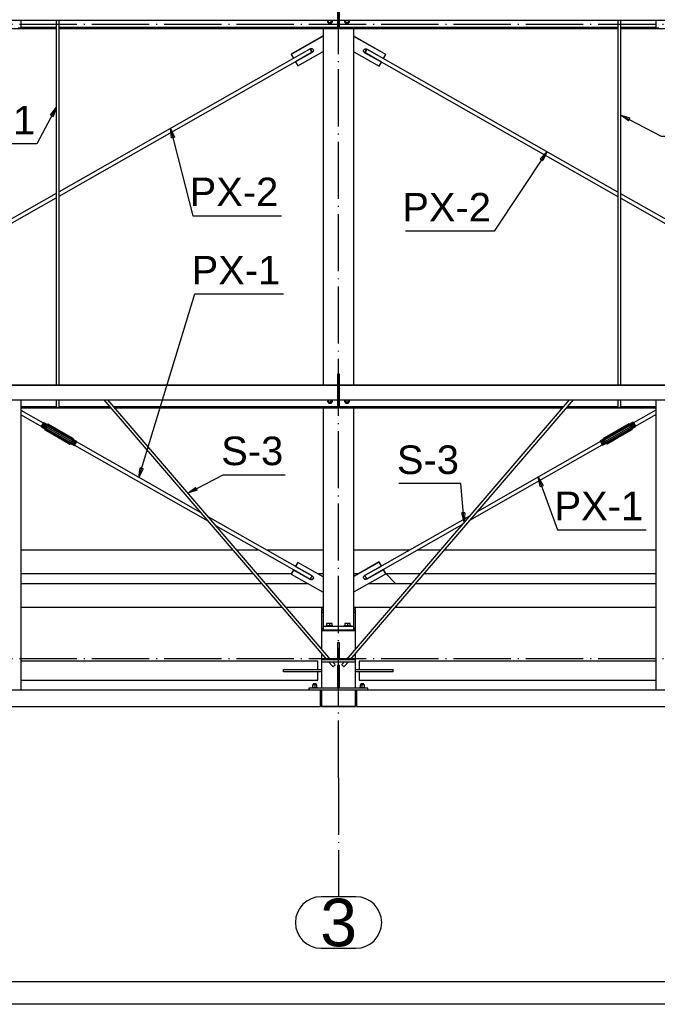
# Paper-space layout 'A0 Advance Steel' of a CAD drawing. Header units: millimetres. Extents: x -21 to 1320, y -7 to 928.
# Tile 15 of 134: x 293 to 360, y 478 to 581. Entities that reach past the tile are written whole.
import ezdxf

# ---------------------------------------------------------------- set-up
doc = ezdxf.new("R2010")
doc.units = ezdxf.units.MM
doc.linetypes.add('ACAD_ISO04W100', pattern=[30, 24, -3, 0, -3])
doc.layers.get('0').update_dxf_attribs({"linetype": 'CONTINUOUS'})
for name, color, linetype in [('AS_Belki', 145, 'CONTINUOUS'), ('AS_Blachy', 30, 'CONTINUOUS'), ('AS_Czesci specjalne', 31, 'CONTINUOUS'), ('AS_Siatki', 72, 'CONTINUOUS'), ('AS_Sruby', 9, 'CONTINUOUS')]:
    doc.layers.add(name, color=color, linetype=linetype)
doc.styles.add('Arial', font='arial.ttf', dxfattribs={"height": 150})

psp = doc.layouts.new('A0 Advance Steel')

# ---------------------------------------------------------------- linework, layer by layer
at = {"color": 0, "linetype": 'ByBlock', "lineweight": -2}
for p, q in [((295.79, 570.92), (296.4, 571.73)), ((295.79, 570.92), (296.08, 570.77)), ((296.4, 571.73), (296.08, 570.77)), ((356.53, 570.32), (355.72, 570.93)), ((355.72, 570.93), (356.69, 570.62)), ((356.53, 570.32), (356.69, 570.62)), ((308.5, 568.52), (308.42, 569.53)), ((308.42, 569.53), (308.83, 568.6)), ((308.5, 568.52), (308.83, 568.6)), ((347.26, 566.34), (347.95, 567.08)), ((347.95, 567.08), (347.54, 566.15)), ((347.26, 566.34), (347.54, 566.15)), ((305.1, 532.87), (305.23, 533.87)), ((305.55, 533.78), (305.1, 532.87)), ((305.55, 533.78), (305.23, 533.87)), ((347.25, 531.93), (347.06, 532.92)), ((347.06, 532.92), (347.56, 532.04)), ((310.24, 531.22), (311.04, 531.83)), ((311.2, 531.54), (310.24, 531.22)), ((311.2, 531.54), (311.04, 531.83)), ((347.25, 531.93), (347.56, 532.04)), ((339.34, 529.17), (339.01, 529.14)), ((339.26, 528.16), (339.01, 529.14)), ((339.34, 529.17), (339.26, 528.16))]:
    psp.add_line(p, q, dxfattribs=at)
at = {"color": 3, "ltscale": 0.25}
for points in [[(1.26, 477.54), (1.26, 825.14), (628.86, 825.14), (628.86, 477.54), (1.26, 477.54)], [(3.26, 479.89), (3.26, 810.49), (626.86, 810.49), (626.86, 479.89), (3.26, 479.89)]]:
    psp.add_lwpolyline(points, dxfattribs=at)
at = {"color": 7}
for points in [[(296.4, 571.73), (294.38, 567.89), (287.86, 567.89)], [(355.72, 570.93), (359.98, 568.7), (366.5, 568.7)], [(308.42, 569.53), (310.75, 560.36), (320.06, 560.36)], [(347.95, 567.08), (342.41, 558.75), (333.09, 558.75)], [(305.1, 532.87), (310.96, 552.14), (320.27, 552.14)], [(310.24, 531.22), (313.93, 533.16), (320.45, 533.16)], [(347.06, 532.92), (349.09, 527.38), (358.4, 527.38)], [(339.26, 528.16), (338.91, 532.23), (332.39, 532.23)]]:
    psp.add_lwpolyline(points, dxfattribs=at)
at = {"layer": 'AS_Belki', "linetype": 'Continuous', "ltscale": 0.25}
for p, q in [((325.96, 582.37), (325.96, 580.88)), ((326.16, 580.88), (326.16, 582.37)), ((223.16, 580.88), (319.9, 580.88)), ((292.72, 580.1), (292.72, 580.88)), ((296.4, 580.11), (292.72, 580.11)), ((296.4, 580.88), (296.4, 542.56)), ((296.72, 542.56), (296.72, 580.88)), ((319.9, 580.11), (296.72, 580.11)), ((319.9, 580.88), (325.96, 580.88)), ((325.96, 580.11), (319.9, 580.11)), ((325.96, 580.88), (325.96, 580.11)), ((325.96, 580.11), (325.96, 580.08)), ((326.16, 580.88), (428.96, 580.88)), ((326.16, 580.11), (326.16, 580.88)), ((355.4, 580.11), (326.16, 580.11)), ((326.16, 580.08), (326.16, 580.11)), ((355.4, 580.88), (355.4, 542.56)), ((355.72, 542.56), (355.72, 580.88)), ((359.4, 580.11), (355.72, 580.11)), ((359.4, 580.88), (359.4, 580.1)), ((252.72, 580.03), (296.4, 580.03)), ((296.4, 580.08), (292.64, 580.08)), ((319.9, 580.08), (296.72, 580.08)), ((296.72, 580.03), (319.9, 580.03)), ((325.96, 580.08), (319.9, 580.08)), ((319.9, 580.03), (325.96, 580.03)), ((324.46, 580.03), (324.46, 542.56)), ((325.96, 580.08), (325.96, 580.03)), ((355.4, 580.08), (326.16, 580.08)), ((326.16, 580.03), (326.16, 580.08)), ((326.16, 580.03), (355.4, 580.03)), ((327.66, 542.56), (327.66, 580.03)), ((359.49, 580.08), (355.72, 580.08)), ((355.72, 580.03), (399.4, 580.03)), ((323.09, 577.87), (319.9, 576.06)), ((319.9, 575.6), (323.29, 577.52)), ((328.84, 577.49), (355.4, 562.38)), ((355.4, 562.84), (329.04, 577.83)), ((319.9, 576.06), (296.72, 562.88)), ((296.72, 562.42), (319.9, 575.6)), ((296.4, 562.69), (274.53, 550.25)), ((391.06, 542.56), (355.72, 562.66)), ((274.93, 550.02), (296.4, 562.24)), ((355.72, 562.2), (390.25, 542.56)), ((319.9, 542.56), (223.16, 542.56)), ((319.9, 542.53), (223.16, 542.53)), ((325.96, 542.56), (319.9, 542.56)), ((325.96, 542.53), (319.9, 542.53)), ((325.96, 542.56), (325.96, 542.53)), ((325.96, 542.53), (325.96, 541.03)), ((428.96, 542.56), (326.16, 542.56)), ((326.16, 542.53), (326.16, 542.56)), ((428.96, 542.53), (326.16, 542.53)), ((326.16, 541.03), (326.16, 542.53)), ((223.16, 541.03), (319.9, 541.03)), ((292.72, 510.53), (292.72, 541.03)), ((296.4, 541.03), (296.4, 540.25)), ((296.72, 540.25), (296.72, 541.03)), ((301.39, 541.03), (319.9, 519.48)), ((319.9, 519.97), (301.81, 541.03)), ((319.9, 541.03), (325.96, 541.03)), ((325.96, 541.03), (325.96, 540.27)), ((326.16, 541.03), (428.96, 541.03)), ((326.16, 540.27), (326.16, 541.03)), ((350.31, 541.03), (326.86, 513.72)), ((327.28, 513.72), (350.74, 541.03)), ((355.4, 541.03), (355.4, 540.25)), ((355.72, 540.25), (355.72, 541.03)), ((359.4, 541.03), (359.4, 510.53)), ((296.4, 540.27), (292.72, 540.27)), ((296.49, 540.24), (292.72, 540.24)), ((292.72, 540.19), (302.12, 540.19)), ((295.06, 538.58), (292.72, 539.91)), ((302.07, 540.24), (296.64, 540.24)), ((302.05, 540.27), (296.72, 540.27)), ((319.9, 540.27), (302.47, 540.27)), ((319.9, 540.24), (302.49, 540.24)), ((302.54, 540.19), (319.9, 540.19)), ((325.96, 540.27), (319.9, 540.27)), ((325.96, 540.24), (319.9, 540.24)), ((319.9, 540.19), (325.96, 540.19)), ((324.46, 540.19), (324.46, 517.23)), ((325.96, 540.27), (325.96, 540.24)), ((325.96, 540.24), (325.96, 540.19)), ((349.66, 540.27), (326.16, 540.27)), ((326.16, 540.24), (326.16, 540.27)), ((349.63, 540.24), (326.16, 540.24)), ((326.16, 540.19), (326.16, 540.24)), ((326.16, 540.19), (349.59, 540.19)), ((327.66, 517.23), (327.66, 540.19)), ((350.01, 540.19), (359.4, 540.19)), ((355.49, 540.24), (350.05, 540.24)), ((355.4, 540.27), (350.08, 540.27)), ((359.4, 540.24), (355.64, 540.24)), ((359.4, 540.27), (355.72, 540.27)), ((359.4, 539.94), (357.06, 538.61)), ((292.72, 539.45), (294.86, 538.23)), ((357.26, 538.27), (359.4, 539.49)), ((298.34, 536.25), (312.32, 528.3)), ((311.55, 529.2), (298.54, 536.6)), ((339.87, 528.37), (353.78, 536.29)), ((353.59, 536.64), (340.64, 529.27)), ((319.9, 524.45), (312.38, 528.73)), ((339.82, 528.8), (328.84, 522.56)), ((313.15, 527.83), (319.9, 523.99)), ((329.04, 522.22), (339.05, 527.91)), ((314.96, 525.23), (292.72, 525.23)), ((317.72, 525.23), (315.38, 525.23)), ((319.9, 525.23), (318.52, 525.23)), ((324.46, 525.23), (319.9, 525.23)), ((323.29, 522.52), (319.9, 524.45)), ((333.54, 525.23), (327.66, 525.23)), ((336.75, 525.23), (334.34, 525.23)), ((359.4, 525.23), (337.17, 525.23)), ((319.9, 523.99), (323.09, 522.18)), ((292.72, 519.23), (319.9, 519.23)), ((325.26, 513.72), (319.9, 519.97)), ((319.9, 519.48), (324.84, 513.72)), ((319.9, 519.23), (320.11, 519.23)), ((320.53, 519.23), (324.46, 519.23)), ((327.66, 519.23), (331.6, 519.23)), ((332.02, 519.23), (359.4, 519.23)), ((324.26, 518.73), (324.26, 517.03)), ((327.86, 517.03), (327.86, 518.73)), ((324.26, 517.03), (324.46, 517.03)), ((327.66, 517.03), (327.86, 517.03)), ((319.9, 513.57), (292.72, 513.57)), ((295.62, 513.57), (292.72, 513.57)), ((297.86, 513.57), (295.62, 513.57)), ((300.1, 513.57), (297.87, 513.57)), ((313.69, 513.57), (300.1, 513.57)), ((313.69, 513.57), (313.69, 513.57)), ((323.9, 513.57), (319.9, 513.57)), ((323.9, 512.69), (323.9, 513.57)), ((325.01, 513.52), (325.46, 513)), ((325.7, 513.21), (325.44, 513.52)), ((326.69, 513.52), (326.42, 513.21)), ((326.67, 513), (327.11, 513.52)), ((359.4, 513.57), (328.22, 513.57)), ((328.22, 513.57), (328.22, 512.69)), ((352.02, 513.57), (338.44, 513.57)), ((338.44, 513.57), (338.44, 513.57)), ((354.26, 513.57), (352.02, 513.57)), ((356.5, 513.57), (354.27, 513.57)), ((359.4, 513.57), (356.5, 513.57)), ((320.3, 512.69), (323.9, 512.69)), ((320.3, 512.45), (320.3, 512.69)), ((323.9, 512.45), (320.3, 512.45)), ((323.9, 511.57), (323.9, 512.45)), ((328.22, 512.45), (328.22, 511.57)), ((292.72, 511.57), (319.9, 511.57)), ((319.9, 511.57), (323.9, 511.57)), ((328.22, 511.57), (359.4, 511.57)), ((354.25, 511.57), (354.26, 511.57)), ((354.26, 511.57), (354.27, 511.57)), ((319.9, 510.53), (224.96, 510.53)), ((324.16, 510.53), (319.9, 510.53)), ((324.16, 508.83), (324.16, 510.53)), ((427.16, 510.53), (327.96, 510.53)), ((327.96, 510.53), (327.96, 508.83)), ((224.96, 508.83), (319.9, 508.83)), ((319.9, 508.83), (324.16, 508.83)), ((324.26, 508.85), (324.26, 508.83)), ((324.26, 508.83), (327.86, 508.83)), ((327.86, 508.83), (327.86, 508.85)), ((327.96, 508.83), (427.16, 508.83))]:
    psp.add_line(p, q, dxfattribs=at)
at = {"layer": 'AS_Belki', "linetype": 'Continuous', "ltscale": 0.25, "extrusion": (0.868433, 0.49392, 0.043212)}
psp.add_circle((342.38, -24.48, 566), 0.2, dxfattribs=at)
at = {"layer": 'AS_Belki', "linetype": 'Continuous', "ltscale": 0.25, "extrusion": (-0.868433, 0.49392, 0.043212)}
psp.add_circle((-664.75, 0.01, -0.35), 0.2, dxfattribs=at)
at = {"layer": 'AS_Belki', "linetype": 'Continuous', "ltscale": 0.25, "extrusion": (-2.87581e-11, 0.996195, 0.087156)}
psp.add_arc((-292.56, -50.56, 577.89), 0.16, 0, 180, dxfattribs=at)
at = {"layer": 'AS_Belki', "linetype": 'Continuous', "ltscale": 0.25, "extrusion": (-2.86448e-11, 0.996195, 0.087156)}
psp.add_arc((-359.56, -50.56, 577.89), 0.16, 0, 180, dxfattribs=at)
at = {"layer": 'AS_Belki', "linetype": 'Continuous', "ltscale": 0.25, "extrusion": (-2.85882e-11, 0.996195, 0.087156)}
for centre in [(-296.56, -47.09, 538.19), (-355.56, -47.09, 538.19)]:
    psp.add_arc(centre, 0.16, 0, 180, dxfattribs=at)
at = {"layer": 'AS_Belki', "linetype": 'Continuous', "ltscale": 0.25, "extrusion": (-0.868433, 0.49392, 0.043212)}
psp.add_arc((-613.83, 0.98, -22.67), 0.2, 355.6551, 175.6551, dxfattribs=at)
at = {"layer": 'AS_Belki', "linetype": 'Continuous', "ltscale": 0.25, "extrusion": (0.868433, 0.49392, 0.043212)}
psp.add_arc((291.46, -23.52, 543.68), 0.2, 4.3449, 184.3449, dxfattribs=at)
at = {"layer": 'AS_Belki', "linetype": 'Continuous', "ltscale": 0.25, "extrusion": (-0.650037, 0.757011, 0.06623)}
psp.add_arc((-581.28, -11.73, 176.78), 0.16, 356.745, 176.745, dxfattribs=at)
at = {"layer": 'AS_Belki', "linetype": 'Continuous', "ltscale": 0.25, "extrusion": (0.650037, 0.757011, 0.06623)}
psp.add_arc((86.53, -39.87, 600.69), 0.16, 3.255, 183.255, dxfattribs=at)
at = {"layer": 'AS_Blachy', "linetype": 'Continuous', "ltscale": 0.25}
for p, q in [((324.46, 579.24), (321.1, 577.33)), ((324.46, 579.22), (321.1, 577.3)), ((331.02, 577.29), (327.66, 579.2)), ((331.02, 577.27), (327.66, 579.18)), ((321.1, 577.33), (321.1, 577.3)), ((321.1, 577.3), (321.34, 576.89)), ((321.34, 576.89), (323.09, 577.89)), ((323.3, 577.52), (321.56, 576.53)), ((323.31, 577.51), (321.56, 576.51)), ((321.8, 576.09), (324.46, 577.61)), ((323.31, 577.53), (323.31, 577.51)), ((327.66, 577.57), (330.33, 576.06)), ((328.81, 577.47), (328.81, 577.49)), ((330.57, 576.47), (328.81, 577.47)), ((330.57, 576.49), (328.82, 577.48)), ((329.03, 577.85), (330.79, 576.85)), ((330.79, 576.85), (331.02, 577.27)), ((331.02, 577.27), (331.02, 577.29)), ((321.56, 576.53), (321.56, 576.51)), ((321.56, 576.51), (321.8, 576.09)), ((330.33, 576.06), (330.57, 576.47)), ((330.57, 576.47), (330.57, 576.49)), ((326.16, 543.73), (325.96, 543.73)), ((325.96, 543.73), (325.96, 543.68)), ((326.16, 543.68), (325.96, 543.68)), ((325.96, 543.68), (325.96, 542.56)), ((326.16, 543.68), (326.16, 543.73)), ((326.16, 542.56), (326.16, 543.68)), ((326.16, 541.96), (325.96, 541.96)), ((325.96, 541.36), (326.16, 541.36)), ((325.96, 541.16), (326.16, 541.16)), ((321.8, 523.95), (321.56, 523.54)), ((321.8, 523.93), (321.56, 523.52)), ((321.56, 523.54), (321.56, 523.52)), ((321.56, 523.52), (323.31, 522.52)), ((324.46, 522.44), (321.8, 523.95)), ((321.8, 523.93), (321.8, 523.95)), ((324.46, 522.42), (321.8, 523.93)), ((330.33, 523.99), (327.66, 522.48)), ((330.33, 523.97), (327.66, 522.46)), ((328.81, 522.56), (330.57, 523.56)), ((330.57, 523.58), (330.33, 523.99)), ((330.33, 523.99), (330.33, 523.97)), ((330.57, 523.56), (330.33, 523.97)), ((330.57, 523.56), (330.57, 523.58)), ((317.1, 522.73), (292.72, 522.73)), ((319.9, 522.73), (317.52, 522.73)), ((321.1, 522.73), (319.9, 522.73)), ((321.34, 523.16), (321.1, 522.74)), ((321.34, 523.14), (321.1, 522.72)), ((321.1, 522.74), (321.1, 522.72)), ((321.1, 522.72), (324.46, 520.81)), ((323.09, 522.16), (321.34, 523.16)), ((321.34, 523.14), (321.34, 523.16)), ((323.09, 522.14), (321.34, 523.14)), ((322.11, 522.73), (322.09, 522.73)), ((322.94, 522.73), (322.92, 522.73)), ((323.3, 522.53), (323.31, 522.52)), ((324.46, 522.73), (323.95, 522.73)), ((327.66, 520.85), (331.02, 522.76)), ((328.11, 522.73), (327.66, 522.73)), ((328.81, 522.56), (328.82, 522.56)), ((330.79, 523.2), (329.03, 522.2)), ((330.79, 523.18), (329.03, 522.18)), ((329.03, 522.18), (329.03, 522.2)), ((329.14, 522.73), (329.12, 522.73)), ((329.97, 522.73), (329.95, 522.73)), ((331.02, 522.78), (330.79, 523.2)), ((330.79, 523.2), (330.79, 523.18)), ((331.02, 522.76), (330.79, 523.18)), ((331.06, 522.73), (330.97, 522.73)), ((331.02, 522.76), (331.02, 522.78)), ((331.06, 522.73), (332.06, 521.73)), ((334.6, 522.73), (331.06, 522.73)), ((359.4, 522.73), (335.02, 522.73)), ((292.72, 521.73), (317.96, 521.73)), ((318.38, 521.73), (319.9, 521.73)), ((319.9, 521.73), (322.84, 521.73)), ((323.09, 522.16), (323.09, 522.14)), ((329.22, 521.73), (332.06, 521.73)), ((332.06, 521.73), (333.74, 521.73)), ((334.16, 521.73), (359.4, 521.73)), ((324.26, 519.23), (324.26, 519.03)), ((327.86, 519.03), (327.86, 519.23)), ((324.26, 519.03), (324.46, 519.03)), ((324.46, 518.93), (324.26, 518.93)), ((324.26, 518.93), (324.26, 518.73)), ((324.26, 518.73), (324.46, 518.73)), ((327.66, 519.03), (327.86, 519.03)), ((327.86, 518.93), (327.66, 518.93)), ((327.66, 518.73), (327.86, 518.73)), ((327.86, 518.73), (327.86, 518.93)), ((324.26, 517.03), (324.26, 516.83)), ((327.66, 517.23), (324.46, 517.23)), ((324.46, 517.23), (324.46, 516.83)), ((327.66, 516.83), (327.66, 517.23)), ((327.86, 516.83), (327.86, 517.03)), ((324.46, 516.83), (324.26, 516.83)), ((324.26, 516.83), (324.26, 516.81)), ((324.26, 516.81), (327.86, 516.81)), ((324.26, 516.81), (324.26, 514.88)), ((327.66, 516.83), (324.46, 516.83)), ((327.86, 516.83), (327.66, 516.83)), ((327.86, 516.81), (327.86, 516.83)), ((327.86, 514.88), (327.86, 516.81)), ((326.16, 515.51), (325.96, 515.51)), ((325.96, 515.51), (325.96, 514.32)), ((326.16, 514.32), (326.16, 515.51)), ((324.26, 514.39), (324.26, 510.73)), ((325.96, 514.32), (326.16, 514.32)), ((325.96, 514.32), (325.96, 513.72)), ((326.16, 513.72), (326.16, 514.32)), ((327.86, 513.72), (327.86, 514.39)), ((327.86, 513.72), (324.27, 513.72)), ((324.27, 513.72), (324.27, 513.52)), ((324.27, 513.52), (327.86, 513.52)), ((326.16, 513.12), (325.96, 513.12)), ((325.96, 513.12), (325.96, 511.73)), ((326.16, 511.73), (326.16, 513.12)), ((327.86, 513.52), (327.86, 513.72)), ((327.86, 510.73), (327.86, 513.52)), ((323.9, 512.69), (324.26, 512.69)), ((324.26, 512.45), (323.9, 512.45)), ((327.86, 512.69), (331.82, 512.69)), ((331.82, 512.45), (327.86, 512.45)), ((331.82, 512.45), (331.82, 512.69)), ((325.96, 511.73), (326.16, 511.73)), ((325.96, 511.73), (325.96, 510.73)), ((326.16, 510.73), (326.16, 511.73)), ((329.16, 510.73), (322.96, 510.73)), ((322.96, 510.73), (322.96, 510.53)), ((327.96, 510.53), (324.16, 510.53)), ((324.26, 510.53), (324.26, 508.85)), ((327.86, 508.85), (327.86, 510.53)), ((329.16, 510.53), (329.16, 510.73)), ((324.26, 508.85), (327.86, 508.85))]:
    psp.add_line(p, q, dxfattribs=at)
at = {"layer": 'AS_Blachy', "linetype": 'Continuous', "ltscale": 0.25, "extrusion": (-1.19549e-13, 0.087156, -0.996195)}
psp.add_arc((-323.2, 575.5, 50.35), 0.22, 60.2823, 240.2719, dxfattribs=at)
at = {"layer": 'AS_Blachy', "linetype": 'Continuous', "ltscale": 0.25, "extrusion": (6.83356e-14, 0.087156, -0.996195)}
psp.add_arc((-323.2, 575.52, 50.35), 0.22, 182.7869, 240.2719, dxfattribs=at)
at = {"layer": 'AS_Blachy', "linetype": 'Continuous', "ltscale": 0.25, "extrusion": (-8.5962e-14, 0.087156, -0.996195)}
psp.add_arc((-328.92, 575.46, 50.35), 0.22, 299.7281, 119.7177, dxfattribs=at)
at = {"layer": 'AS_Blachy', "linetype": 'Continuous', "ltscale": 0.25, "extrusion": (1.64718e-13, 0.087156, -0.996195)}
psp.add_arc((-328.92, 575.48, 50.35), 0.22, 299.7281, 357.2131, dxfattribs=at)
at = {"layer": 'AS_Blachy', "linetype": 'Continuous', "ltscale": 0.25, "extrusion": (-8.37161e-14, 0.087156, -0.996195)}
psp.add_arc((-323.2, 520.34, 45.52), 0.22, 119.7281, 299.7177, dxfattribs=at)
at = {"layer": 'AS_Blachy', "linetype": 'Continuous', "ltscale": 0.25, "extrusion": (-8.04412e-15, 0.087156, -0.996195)}
psp.add_arc((-323.2, 520.36, 45.53), 0.22, 182.7869, 299.7177, dxfattribs=at)
at = {"layer": 'AS_Blachy', "linetype": 'Continuous', "ltscale": 0.25, "extrusion": (8.23592e-14, 0.087156, -0.996195)}
for centre, end in [((-328.92, 520.38, 45.53), 60.2719), ((-328.92, 520.4, 45.53), 357.2131)]:
    psp.add_arc(centre, 0.22, 240.2823, end, dxfattribs=at)
at = {"layer": 'AS_Czesci specjalne', "linetype": 'Continuous', "ltscale": 0.25}
for p, q in [((294.85, 538.23), (294.84, 538.19)), ((294.84, 538.19), (294.85, 538.21)), ((294.84, 538.19), (295.19, 537.98)), ((294.85, 538.21), (294.9, 538.28)), ((294.86, 538.23), (294.85, 538.23)), ((295.21, 538), (294.85, 538.21)), ((294.87, 538.24), (294.86, 538.22)), ((294.86, 538.22), (294.86, 538.23)), ((294.91, 538.3), (294.87, 538.24)), ((294.9, 538.28), (294.96, 538.38)), ((295.26, 538.07), (294.9, 538.28)), ((294.96, 538.39), (294.91, 538.3)), ((294.96, 538.38), (295.02, 538.49)), ((295.01, 538.48), (294.96, 538.39)), ((295.32, 538.18), (294.96, 538.38)), ((295.05, 538.55), (295.01, 538.48)), ((295.02, 538.49), (295.07, 538.58)), ((295.02, 538.49), (295.38, 538.29)), ((295.07, 538.59), (295.05, 538.55)), ((295.07, 538.6), (295.06, 538.58)), ((295.06, 538.58), (295.07, 538.59)), ((295.09, 538.62), (295.07, 538.6)), ((295.07, 538.58), (295.09, 538.62)), ((295.07, 538.58), (295.43, 538.38)), ((295.44, 538.42), (295.09, 538.62)), ((295.19, 537.98), (295.21, 538)), ((295.19, 537.98), (295.21, 537.87)), ((295.21, 538), (295.26, 538.07)), ((295.23, 537.9), (295.21, 538)), ((295.23, 537.9), (295.21, 537.87)), ((295.21, 537.87), (296.44, 537.18)), ((296.46, 537.17), (295.21, 537.87)), ((295.3, 538), (295.23, 537.9)), ((295.23, 537.9), (296.46, 537.17)), ((296.5, 537.15), (295.23, 537.9)), ((296.54, 537.13), (295.23, 537.9)), ((297.87, 536.4), (295.23, 537.9)), ((295.26, 538.07), (295.32, 538.18)), ((295.3, 538), (295.26, 538.07)), ((295.38, 538.14), (295.3, 538)), ((297.94, 536.49), (295.3, 538)), ((295.32, 538.18), (295.38, 538.29)), ((295.38, 538.14), (295.32, 538.18)), ((295.43, 538.38), (295.38, 538.29)), ((295.38, 538.29), (295.46, 538.29)), ((295.46, 538.29), (295.38, 538.14)), ((298.02, 536.64), (295.38, 538.14)), ((295.44, 538.42), (295.43, 538.38)), ((295.43, 538.38), (295.52, 538.4)), ((295.55, 538.46), (295.44, 538.42)), ((295.52, 538.4), (295.46, 538.29)), ((295.46, 538.29), (298.1, 536.79)), ((295.55, 538.46), (295.52, 538.4)), ((295.52, 538.4), (298.16, 536.9)), ((295.52, 538.4), (296.85, 537.68)), ((296.82, 537.7), (295.52, 538.4)), ((296.79, 537.73), (295.52, 538.4)), ((295.55, 538.46), (296.79, 537.73)), ((295.55, 538.46), (296.77, 537.76)), ((296.77, 537.76), (295.55, 538.46)), ((295.55, 538.46), (296.76, 537.77)), ((296.77, 537.76), (296.76, 537.77)), ((296.77, 537.76), (296.76, 537.77)), ((296.79, 537.73), (296.77, 537.76)), ((296.79, 537.75), (296.77, 537.76)), ((296.77, 537.76), (296.77, 537.76)), ((296.77, 537.76), (296.77, 537.76)), ((296.78, 537.74), (296.79, 537.75)), ((296.79, 537.75), (296.78, 537.74)), ((296.78, 537.74), (296.79, 537.75)), ((296.82, 537.72), (296.79, 537.75)), ((296.82, 537.7), (296.79, 537.73)), ((296.82, 537.72), (296.81, 537.71)), ((296.82, 537.72), (296.81, 537.71)), ((296.85, 537.7), (296.82, 537.72)), ((353.96, 536.94), (356.6, 538.44)), ((353.96, 536.94), (355.27, 537.72)), ((354.02, 536.82), (356.66, 538.33)), ((354.11, 536.67), (356.75, 538.18)), ((356.83, 538.03), (354.19, 536.53)), ((356.89, 537.94), (354.25, 536.44)), ((355.23, 537.72), (355.19, 537.7)), ((355.27, 537.74), (355.23, 537.72)), ((355.23, 537.72), (355.24, 537.7)), ((355.27, 537.72), (355.23, 537.7)), ((355.27, 537.72), (356.6, 538.44)), ((355.31, 537.76), (355.27, 537.74)), ((355.28, 537.72), (355.27, 537.74)), ((355.28, 537.72), (355.27, 537.74)), ((355.31, 537.74), (355.27, 537.72)), ((355.31, 537.74), (356.6, 538.44)), ((355.34, 537.79), (355.31, 537.76)), ((355.34, 537.77), (355.31, 537.74)), ((355.31, 537.76), (355.31, 537.75)), ((355.32, 537.75), (355.31, 537.76)), ((355.32, 537.75), (355.31, 537.76)), ((355.34, 537.77), (356.58, 538.5)), ((356.6, 538.44), (355.34, 537.77)), ((355.36, 537.8), (355.34, 537.79)), ((355.34, 537.79), (355.34, 537.78)), ((355.35, 537.78), (355.34, 537.79)), ((355.36, 537.79), (355.34, 537.77)), ((356.58, 538.5), (355.36, 537.8)), ((355.36, 537.79), (356.58, 538.5)), ((355.36, 537.8), (355.36, 537.8)), ((355.36, 537.8), (355.36, 537.8)), ((355.37, 537.8), (355.36, 537.8)), ((355.37, 537.8), (355.36, 537.79)), ((355.37, 537.8), (356.58, 538.5)), ((356.89, 537.94), (355.58, 537.17)), ((355.63, 537.19), (356.89, 537.94)), ((355.66, 537.21), (356.89, 537.94)), ((356.92, 537.91), (355.66, 537.21)), ((355.69, 537.22), (356.92, 537.91)), ((356.6, 538.44), (356.58, 538.5)), ((356.68, 538.46), (356.58, 538.5)), ((356.66, 538.33), (356.6, 538.44)), ((356.6, 538.44), (356.7, 538.42)), ((356.75, 538.18), (356.66, 538.33)), ((356.66, 538.33), (356.75, 538.33)), ((357.04, 538.66), (356.68, 538.46)), ((356.68, 538.46), (356.7, 538.42)), ((356.7, 538.42), (357.06, 538.62)), ((356.7, 538.42), (356.75, 538.33)), ((356.75, 538.33), (357.1, 538.53)), ((356.75, 538.33), (356.81, 538.22)), ((356.75, 538.18), (356.81, 538.22)), ((356.83, 538.03), (356.75, 538.18)), ((356.81, 538.22), (357.16, 538.42)), ((356.81, 538.22), (356.87, 538.11)), ((356.87, 538.11), (356.83, 538.03)), ((356.89, 537.94), (356.83, 538.03)), ((357.23, 538.31), (356.87, 538.11)), ((356.92, 538.04), (356.87, 538.11)), ((356.92, 538.04), (356.89, 537.94)), ((356.92, 537.91), (356.89, 537.94)), ((357.27, 538.24), (356.92, 538.04)), ((356.93, 538.02), (356.92, 538.04)), ((356.92, 537.91), (356.93, 538.02)), ((356.93, 538.02), (357.29, 538.23)), ((357.04, 538.66), (357.06, 538.62)), ((357.06, 538.64), (357.04, 538.66)), ((357.07, 538.62), (357.06, 538.64)), ((357.07, 538.59), (357.06, 538.62)), ((357.06, 538.62), (357.1, 538.53)), ((357.06, 538.62), (357.07, 538.62)), ((357.11, 538.52), (357.07, 538.59)), ((357.1, 538.53), (357.16, 538.42)), ((357.16, 538.42), (357.11, 538.52)), ((357.16, 538.42), (357.23, 538.31)), ((357.22, 538.34), (357.16, 538.42)), ((357.26, 538.28), (357.22, 538.34)), ((357.23, 538.31), (357.27, 538.24)), ((357.27, 538.26), (357.26, 538.28)), ((357.27, 538.27), (357.27, 538.26)), ((357.29, 538.23), (357.27, 538.27)), ((357.27, 538.27), (357.27, 538.27)), ((357.27, 538.24), (357.29, 538.23)), ((296.44, 537.18), (296.46, 537.17)), ((296.46, 537.17), (296.5, 537.15)), ((296.5, 537.15), (296.54, 537.13)), ((296.54, 537.13), (296.58, 537.11)), ((297.87, 536.4), (296.54, 537.13)), ((296.58, 537.11), (296.61, 537.08)), ((297.87, 536.4), (296.58, 537.11)), ((296.61, 537.08), (296.63, 537.07)), ((297.85, 536.37), (296.61, 537.08)), ((297.87, 536.4), (296.61, 537.08)), ((296.63, 537.07), (297.85, 536.37)), ((296.85, 537.68), (296.82, 537.7)), ((296.9, 537.68), (296.85, 537.7)), ((296.85, 537.7), (296.85, 537.68)), ((296.85, 537.68), (298.16, 536.9)), ((296.9, 537.66), (296.85, 537.68)), ((296.9, 537.68), (296.88, 537.66)), ((296.9, 537.68), (296.89, 537.66)), ((296.89, 537.66), (296.9, 537.68)), ((296.93, 537.66), (296.9, 537.68)), ((296.9, 537.66), (298.16, 536.9)), ((296.93, 537.65), (296.9, 537.66)), ((296.96, 537.65), (296.93, 537.66)), ((296.93, 537.66), (296.93, 537.65)), ((296.93, 537.65), (296.93, 537.66)), ((296.93, 537.65), (298.16, 536.9)), ((296.93, 537.65), (298.19, 536.96)), ((296.96, 537.65), (296.93, 537.65)), ((296.97, 537.65), (296.96, 537.65)), ((298.19, 536.96), (296.96, 537.65)), ((296.96, 537.65), (298.19, 536.96)), ((296.97, 537.65), (296.96, 537.65)), ((296.96, 537.65), (296.96, 537.65)), ((296.96, 537.65), (296.96, 537.65)), ((296.97, 537.65), (298.19, 536.96)), ((298.1, 536.79), (298.02, 536.64)), ((298.14, 536.72), (298.08, 536.61)), ((298.16, 536.9), (298.1, 536.79)), ((298.1, 536.79), (298.14, 536.72)), ((298.19, 536.81), (298.14, 536.72)), ((298.14, 536.72), (298.5, 536.52)), ((298.19, 536.96), (298.16, 536.9)), ((298.16, 536.9), (298.19, 536.81)), ((298.2, 536.85), (298.19, 536.96)), ((298.2, 536.85), (298.19, 536.81)), ((298.19, 536.81), (298.54, 536.6)), ((298.56, 536.64), (298.2, 536.85)), ((353.92, 536.88), (353.57, 536.68)), ((353.57, 536.68), (353.58, 536.64)), ((353.58, 536.64), (353.94, 536.84)), ((353.63, 536.56), (353.99, 536.76)), ((353.94, 536.99), (353.92, 536.88)), ((353.94, 536.84), (353.92, 536.88)), ((353.94, 536.99), (355.19, 537.69)), ((355.17, 537.69), (353.94, 536.99)), ((353.94, 536.99), (355.16, 537.69)), ((353.94, 536.99), (355.17, 537.68)), ((353.94, 536.99), (353.96, 536.94)), ((353.94, 536.84), (353.96, 536.94)), ((353.99, 536.76), (353.94, 536.84)), ((353.96, 536.94), (355.23, 537.7)), ((353.96, 536.94), (355.19, 537.69)), ((354.02, 536.82), (353.96, 536.94)), ((353.99, 536.76), (354.02, 536.82)), ((354.05, 536.65), (353.99, 536.76)), ((354.11, 536.67), (354.02, 536.82)), ((354.05, 536.65), (354.11, 536.67)), ((354.19, 536.53), (354.11, 536.67)), ((355.58, 537.17), (354.25, 536.44)), ((355.55, 537.15), (354.25, 536.44)), ((355.52, 537.12), (354.25, 536.44)), ((355.52, 537.12), (354.28, 536.41)), ((354.28, 536.41), (355.5, 537.11)), ((355.17, 537.68), (355.16, 537.69)), ((355.17, 537.69), (355.16, 537.69)), ((355.19, 537.7), (355.17, 537.69)), ((355.17, 537.69), (355.17, 537.68)), ((355.17, 537.68), (355.17, 537.69)), ((355.19, 537.69), (355.17, 537.68)), ((355.19, 537.7), (355.2, 537.69)), ((355.2, 537.69), (355.19, 537.7)), ((355.2, 537.69), (355.19, 537.7)), ((355.23, 537.7), (355.19, 537.69)), ((355.5, 537.11), (355.52, 537.12)), ((355.52, 537.12), (355.55, 537.15)), ((355.55, 537.15), (355.58, 537.17)), ((355.58, 537.17), (355.63, 537.19)), ((355.63, 537.19), (355.66, 537.21)), ((355.66, 537.21), (355.69, 537.22)), ((297.85, 536.37), (297.96, 536.41)), ((297.85, 536.37), (297.87, 536.4)), ((297.94, 536.49), (297.87, 536.4)), ((297.97, 536.43), (297.87, 536.4)), ((298.02, 536.64), (297.94, 536.49)), ((298.02, 536.5), (297.94, 536.49)), ((297.97, 536.43), (297.96, 536.41)), ((297.96, 536.41), (298.31, 536.21)), ((298.02, 536.5), (297.97, 536.43)), ((298.33, 536.23), (297.97, 536.43)), ((298.08, 536.61), (298.02, 536.64)), ((298.08, 536.61), (298.02, 536.5)), ((298.37, 536.3), (298.02, 536.5)), ((298.44, 536.41), (298.08, 536.61)), ((298.31, 536.21), (298.33, 536.23)), ((298.33, 536.23), (298.37, 536.3)), ((298.37, 536.3), (298.44, 536.41)), ((298.44, 536.41), (298.5, 536.52)), ((298.5, 536.52), (298.54, 536.6)), ((298.54, 536.6), (298.56, 536.64)), ((353.58, 536.64), (353.63, 536.56)), ((353.63, 536.56), (353.69, 536.44)), ((353.69, 536.44), (354.05, 536.65)), ((353.69, 536.44), (353.75, 536.34)), ((354.11, 536.54), (353.75, 536.34)), ((353.75, 536.34), (353.8, 536.27)), ((354.15, 536.47), (353.8, 536.27)), ((353.8, 536.27), (353.82, 536.25)), ((353.82, 536.25), (354.17, 536.45)), ((354.11, 536.54), (354.05, 536.65)), ((354.15, 536.47), (354.11, 536.54)), ((354.19, 536.53), (354.11, 536.54)), ((354.17, 536.45), (354.15, 536.47)), ((354.25, 536.44), (354.15, 536.47)), ((354.17, 536.45), (354.28, 536.41)), ((354.25, 536.44), (354.19, 536.53)), ((354.28, 536.41), (354.25, 536.44))]:
    psp.add_line(p, q, dxfattribs=at)
at = {"layer": 'AS_Siatki', "color": 20, "linetype": 'ACAD_ISO04W100', "ltscale": 0.25}
for p, q in [((326.06, 501.33), (326.06, 791.53)), ((602.56, 580.43), (27.56, 580.43)), ((602.56, 513.83), (27.56, 513.83)), ((326.06, 501.33), (326.06, 501.33)), ((326.06, 501.33), (326.06, 488.83))]:
    psp.add_line(p, q, dxfattribs=at)
at = {"layer": 'AS_Siatki', "color": 20, "linetype": 'Continuous', "ltscale": 0.25}
for p, q in [((327.9, 488.83), (324.23, 488.83)), ((324.23, 483.43), (327.9, 483.43))]:
    psp.add_line(p, q, dxfattribs=at)
for centre, start, end in [((324.23, 486.13), 90, 270), ((327.9, 486.13), 270, 90)]:
    psp.add_arc(centre, 2.7, start, end, dxfattribs=at)
at = {"layer": 'AS_Sruby', "linetype": 'Continuous', "ltscale": 0.25}
for p, q in [((324.9, 580.88), (324.9, 580.67)), ((324.9, 580.67), (325.03, 580.65)), ((325, 580.66), (325, 580.54)), ((325.03, 580.65), (325.03, 580.88)), ((325.03, 580.65), (325.3, 580.65)), ((325.3, 580.65), (325.3, 580.88)), ((325.3, 580.65), (325.43, 580.67)), ((325.32, 580.54), (325.32, 580.66)), ((325.43, 580.67), (325.43, 580.88)), ((326.7, 580.88), (326.7, 580.67)), ((326.7, 580.67), (326.83, 580.65)), ((326.8, 580.66), (326.8, 580.54)), ((326.83, 580.65), (326.83, 580.88)), ((326.83, 580.65), (327.1, 580.65)), ((327.1, 580.65), (327.1, 580.88)), ((327.1, 580.65), (327.23, 580.67)), ((327.12, 580.54), (327.12, 580.66)), ((327.23, 580.67), (327.23, 580.88)), ((324.9, 541.03), (324.9, 540.82)), ((324.9, 540.82), (325.03, 540.8)), ((325.03, 540.8), (325.03, 541.03)), ((325.3, 540.8), (325.3, 541.03)), ((325.3, 540.8), (325.43, 540.82)), ((325.43, 540.82), (325.43, 541.03)), ((326.7, 541.03), (326.7, 540.82)), ((326.7, 540.82), (326.83, 540.8)), ((326.83, 540.8), (326.83, 541.03)), ((327.1, 540.8), (327.1, 541.03)), ((327.1, 540.8), (327.23, 540.82)), ((327.23, 540.82), (327.23, 541.03)), ((325, 540.81), (325, 540.69)), ((325.03, 540.8), (325.3, 540.8)), ((325.32, 540.69), (325.32, 540.81)), ((326.8, 540.81), (326.8, 540.69)), ((326.83, 540.8), (327.1, 540.8)), ((327.12, 540.69), (327.12, 540.81)), ((324.75, 517.29), (324.74, 517.29)), ((324.74, 517.29), (324.74, 517.23)), ((324.77, 517.29), (324.75, 517.29)), ((324.81, 517.29), (324.77, 517.29)), ((324.85, 517.29), (324.81, 517.29)), ((325.11, 517.54), (324.82, 517.54)), ((324.82, 517.54), (324.82, 517.29)), ((324.91, 517.29), (324.85, 517.29)), ((324.97, 517.29), (324.91, 517.29)), ((325.04, 517.29), (324.97, 517.29)), ((325.11, 517.29), (325.04, 517.29)), ((325.4, 517.54), (325.11, 517.54)), ((325.11, 517.54), (325.11, 517.29)), ((325.19, 517.29), (325.11, 517.29)), ((325.25, 517.29), (325.19, 517.29)), ((325.32, 517.29), (325.25, 517.29)), ((325.38, 517.29), (325.32, 517.29)), ((325.42, 517.29), (325.38, 517.29)), ((325.4, 517.29), (325.4, 517.54)), ((325.46, 517.29), (325.42, 517.29)), ((325.48, 517.29), (325.46, 517.29)), ((325.48, 517.29), (325.48, 517.29)), ((325.48, 517.23), (325.48, 517.29)), ((326.65, 517.29), (326.64, 517.29)), ((326.64, 517.29), (326.64, 517.23)), ((326.67, 517.29), (326.65, 517.29)), ((326.71, 517.29), (326.67, 517.29)), ((326.75, 517.29), (326.71, 517.29)), ((327.01, 517.54), (326.72, 517.54)), ((326.72, 517.54), (326.72, 517.29)), ((326.81, 517.29), (326.75, 517.29)), ((326.87, 517.29), (326.81, 517.29)), ((326.94, 517.29), (326.87, 517.29)), ((327.01, 517.29), (326.94, 517.29)), ((327.3, 517.54), (327.01, 517.54)), ((327.01, 517.54), (327.01, 517.29)), ((327.09, 517.29), (327.01, 517.29)), ((327.15, 517.29), (327.09, 517.29)), ((327.22, 517.29), (327.15, 517.29)), ((327.28, 517.29), (327.22, 517.29)), ((327.32, 517.29), (327.28, 517.29)), ((327.3, 517.29), (327.3, 517.54)), ((327.36, 517.29), (327.32, 517.29)), ((327.38, 517.29), (327.36, 517.29)), ((327.38, 517.29), (327.38, 517.29)), ((327.38, 517.23), (327.38, 517.29)), ((323.56, 511.09), (323.33, 511.09)), ((323.33, 511.09), (323.33, 510.79)), ((323.42, 511.21), (323.4, 511.21)), ((323.4, 511.21), (323.4, 511.09)), ((323.45, 511.21), (323.42, 511.21)), ((323.5, 511.21), (323.45, 511.21)), ((323.56, 511.21), (323.5, 511.21)), ((323.62, 511.21), (323.56, 511.21)), ((323.8, 511.09), (323.56, 511.09)), ((323.56, 511.09), (323.56, 510.79)), ((323.68, 511.21), (323.62, 511.21)), ((323.71, 511.21), (323.68, 511.21)), ((323.72, 511.21), (323.71, 511.21)), ((323.72, 511.09), (323.72, 511.21)), ((323.8, 510.79), (323.8, 511.09)), ((328.56, 511.09), (328.33, 511.09)), ((328.33, 511.09), (328.33, 510.79)), ((328.42, 511.21), (328.4, 511.21)), ((328.4, 511.21), (328.4, 511.09)), ((328.45, 511.21), (328.42, 511.21)), ((328.5, 511.21), (328.45, 511.21)), ((328.56, 511.21), (328.5, 511.21)), ((328.62, 511.21), (328.56, 511.21)), ((328.8, 511.09), (328.56, 511.09)), ((328.56, 510.79), (328.56, 511.09)), ((328.68, 511.21), (328.62, 511.21)), ((328.71, 511.21), (328.68, 511.21)), ((328.72, 511.21), (328.71, 511.21)), ((328.72, 511.09), (328.72, 511.21)), ((328.8, 510.79), (328.8, 511.09)), ((323.27, 510.79), (323.26, 510.79)), ((323.26, 510.79), (323.26, 510.73)), ((323.29, 510.79), (323.27, 510.79)), ((323.31, 510.79), (323.29, 510.79)), ((323.35, 510.79), (323.31, 510.79)), ((323.4, 510.79), (323.35, 510.79)), ((323.45, 510.79), (323.4, 510.79)), ((323.5, 510.79), (323.45, 510.79)), ((323.56, 510.79), (323.5, 510.79)), ((323.62, 510.79), (323.56, 510.79)), ((323.68, 510.79), (323.62, 510.79)), ((323.73, 510.79), (323.68, 510.79)), ((323.78, 510.79), (323.73, 510.79)), ((323.81, 510.79), (323.78, 510.79)), ((323.84, 510.79), (323.81, 510.79)), ((323.86, 510.79), (323.84, 510.79)), ((323.86, 510.79), (323.86, 510.79)), ((323.86, 510.73), (323.86, 510.79)), ((328.27, 510.79), (328.26, 510.79)), ((328.26, 510.79), (328.26, 510.73)), ((328.29, 510.79), (328.27, 510.79)), ((328.31, 510.79), (328.29, 510.79)), ((328.35, 510.79), (328.31, 510.79)), ((328.4, 510.79), (328.35, 510.79)), ((328.45, 510.79), (328.4, 510.79)), ((328.5, 510.79), (328.45, 510.79)), ((328.56, 510.79), (328.5, 510.79)), ((328.62, 510.79), (328.56, 510.79)), ((328.68, 510.79), (328.62, 510.79)), ((328.73, 510.79), (328.68, 510.79)), ((328.78, 510.79), (328.73, 510.79)), ((328.81, 510.79), (328.78, 510.79)), ((328.84, 510.79), (328.81, 510.79)), ((328.86, 510.79), (328.84, 510.79)), ((328.86, 510.79), (328.86, 510.79)), ((328.86, 510.73), (328.86, 510.79))]:
    psp.add_line(p, q, dxfattribs=at)
at = {"layer": 'AS_Sruby', "linetype": 'Continuous', "ltscale": 0.25, "extrusion": (-1.13254e-13, 0.996195, 0.087156)}
psp.add_arc((-325.16, -50.6, 578.33), 0.16, 0, 180, dxfattribs=at)
at = {"layer": 'AS_Sruby', "linetype": 'Continuous', "ltscale": 0.25, "extrusion": (0, 0.996195, 0.087156)}
for centre in [(-326.96, -50.6, 578.33), (-325.16, -47.12, 538.63), (-326.96, -47.12, 538.63)]:
    psp.add_arc(centre, 0.16, 0, 180, dxfattribs=at)

# ---------------------------------------------------------------- texts
at = {"color": 7, "style": 'Arial'}
for s, p in [('S-1', (287.67, 568.89)), ('PX-2', (310.42, 561.36)), ('PX-2', (332.77, 559.75)), ('PX-1', (310.63, 553.14)), ('S-3', (313.74, 534.16)), ('S-3', (332.2, 533.23)), ('PX-1', (348.76, 528.38))]:
    psp.add_text(s, height=3, dxfattribs=at).set_placement(p)
at = {"layer": 'AS_Siatki', "color": 20, "style": 'Arial'}
psp.add_text('3', height=5, dxfattribs=at).set_placement((324.13, 483.63))

doc.saveas('drawing.dxf')
